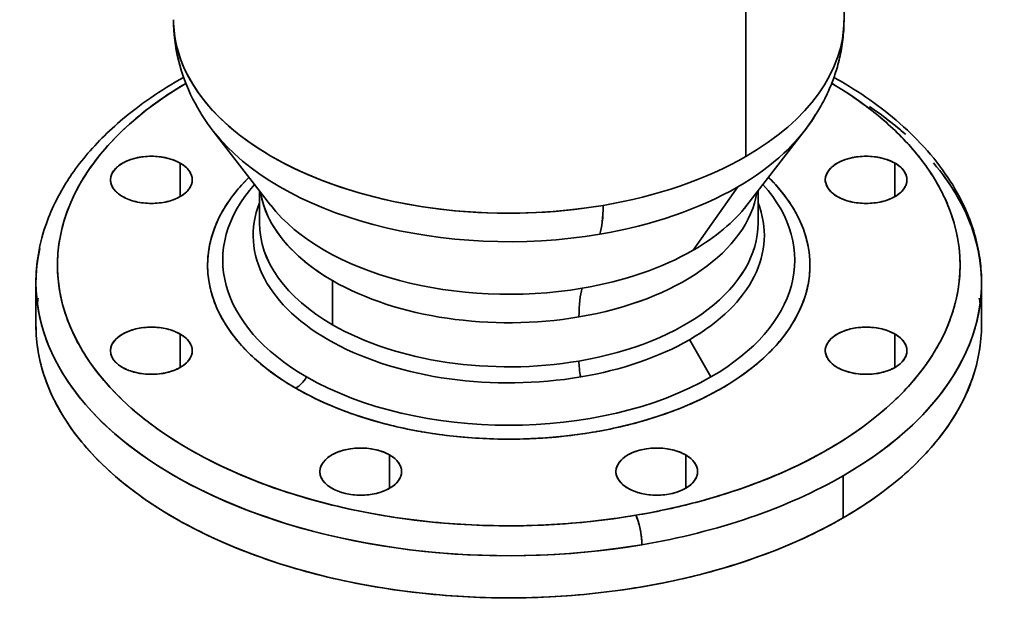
# Model space of a CAD drawing. Header units: inches. Extents: x 3928 to 5133, y 295 to 1597.
# Tile 10 of 12: x 4833 to 5062, y 1227 to 1366. Entities that reach past the tile are written whole.
import ezdxf

# ---------------------------------------------------------------- set-up
doc = ezdxf.new("R2010")
doc.units = ezdxf.units.IN
doc.header["$MEASUREMENT"] = 0

msp = doc.modelspace()

# ---------------------------------------------------------------- linework, layer by layer
at = {"color": 7, "lineweight": 35}
for p, q in [((5025.2, 1429.22), (5025.2, 1366.42)), ((5002.35, 1416.03), (5002.35, 1334.58)), ((5002.35, 1334.58), (5002.35, 1416.03)), ((4878.44, 1340.5), (4891.8, 1323.25)), ((5015.95, 1340.5), (5002.59, 1323.25))]:
    msp.add_line(p, q, dxfattribs=at)
at = {"color": 7, "lineweight": 35, "ltscale": 0.000305}
msp.add_line((4871.2, 1351.1), (4871.21, 1351.1), dxfattribs=at)
at = {"color": 7, "lineweight": 35, "ltscale": 0.193918}
for p, q in [((4870.76, 1325.27), (4870.76, 1333.03)), ((4870.76, 1333.03), (4870.76, 1325.27)), ((5037.06, 1325.27), (5037.06, 1333.03)), ((5037.06, 1333.03), (5037.06, 1325.27)), ((4870.76, 1285.5), (4870.76, 1293.26)), ((4870.76, 1293.26), (4870.76, 1285.5)), ((5037.06, 1285.5), (5037.06, 1293.26)), ((5037.06, 1293.26), (5037.06, 1285.5)), ((4919.47, 1257.38), (4919.47, 1265.14)), ((4919.47, 1265.14), (4919.47, 1257.38)), ((4988.36, 1257.38), (4988.36, 1265.14)), ((4988.36, 1265.14), (4988.36, 1257.38))]:
    msp.add_line(p, q, dxfattribs=at)
at = {"color": 7, "lineweight": 35, "ltscale": 0.187338}
msp.add_line((4889.2, 1326.61), (4889.2, 1319.12), dxfattribs=at)
at = {"color": 7, "lineweight": 35, "ltscale": 0.450072}
for p, q in [((4990.1, 1312.78), (5000.46, 1327.5)), ((5000.46, 1327.5), (4990.1, 1312.78))]:
    msp.add_line(p, q, dxfattribs=at)
at = {"color": 7, "lineweight": 35, "ltscale": 0.187271}
msp.add_line((5005.2, 1326.61), (5005.2, 1319.12), dxfattribs=at)
at = {"color": 7, "lineweight": 35, "ltscale": 0.244949}
for p, q in [((4837.2, 1305.18), (4837.2, 1295.39)), ((5057.2, 1305.18), (5057.2, 1295.38)), ((5024.98, 1260.27), (5024.98, 1250.48)), ((5024.98, 1250.48), (5024.98, 1260.27))]:
    msp.add_line(p, q, dxfattribs=at)
at = {"color": 7, "lineweight": 35, "ltscale": 0.256583}
msp.add_line((4906.18, 1295.44), (4906.18, 1305.7), dxfattribs=at)
msp.add_line((4906.18, 1295.44), (4906.18, 1305.7), dxfattribs=at)
at = {"color": 7, "lineweight": 35, "ltscale": 0.249999}
for p, q in [((4994.24, 1283.3), (4989.24, 1291.96)), ((4989.24, 1291.96), (4994.24, 1283.3))]:
    msp.add_line(p, q, dxfattribs=at)
at = {"color": 7, "lineweight": 35, "ltscale": 0.00024}
msp.add_line((4906.09, 1276.5), (4906.09, 1276.5), dxfattribs=at)
at = {"color": 7, "lineweight": 35}
for points in [[(5025.2, 1366.42), (5025.19, 1365.98), (5025.19, 1365.55), (5025.17, 1365.01), (5025.15, 1364.47), (5025.12, 1363.93), (5025.08, 1363.4), (5025.03, 1362.86), (5024.98, 1362.32), (5024.92, 1361.78), (5024.85, 1361.25), (5024.78, 1360.71), (5024.7, 1360.17), (5024.61, 1359.64), (5024.51, 1359.11), (5024.41, 1358.57), (5024.3, 1358.04), (5024.18, 1357.51), (5024.05, 1356.98), (5023.92, 1356.47), (5023.79, 1355.96), (5023.65, 1355.45), (5023.5, 1354.95), (5023.37, 1354.53), (5023.24, 1354.11), (5023.1, 1353.69), (5022.96, 1353.27), (5022.81, 1352.86), (5022.66, 1352.44), (5022.5, 1352.03), (5022.34, 1351.62), (5022.18, 1351.21), (5022.01, 1350.81), (5021.84, 1350.4), (5021.66, 1350), (5021.48, 1349.6), (5021.3, 1349.2), (5021.11, 1348.8), (5020.92, 1348.4), (5020.71, 1347.98), (5020.49, 1347.56), (5020.27, 1347.15), (5020.05, 1346.73), (5019.82, 1346.32), (5019.59, 1345.91), (5019.35, 1345.5), (5019.11, 1345.1), (5018.74, 1344.5), (5018.37, 1343.91), (5017.99, 1343.33), (5017.6, 1342.75), (5017.2, 1342.18), (5016.79, 1341.61), (5016.38, 1341.05), (5015.95, 1340.5)], [(4871.53, 1352.99), (4870.54, 1352.43), (4869.56, 1351.86), (4868.59, 1351.28), (4867.63, 1350.69), (4866.68, 1350.09), (4865.74, 1349.48), (4864.81, 1348.87), (4863.89, 1348.25), (4862.98, 1347.61), (4862.07, 1346.96), (4861.28, 1346.37), (4860.49, 1345.78), (4859.88, 1345.31), (4859.28, 1344.84), (4858.68, 1344.36), (4858.08, 1343.87), (4857.42, 1343.33), (4856.77, 1342.77), (4856.14, 1342.23), (4855.52, 1341.67), (4854.91, 1341.12), (4854.3, 1340.56), (4853.71, 1339.99), (4853.12, 1339.42), (4852.55, 1338.85), (4851.98, 1338.27), (4851.43, 1337.69), (4850.88, 1337.1), (4850.34, 1336.51), (4849.81, 1335.92), (4849.29, 1335.33), (4848.79, 1334.73), (4848.3, 1334.13), (4847.82, 1333.53), (4847.34, 1332.93), (4846.88, 1332.32), (4846.42, 1331.7), (4845.97, 1331.08), (4845.58, 1330.53), (4845.21, 1329.97), (4844.85, 1329.44), (4844.51, 1328.91), (4844.17, 1328.37), (4843.84, 1327.83), (4843.51, 1327.29), (4843.2, 1326.75), (4842.73, 1325.93), (4842.29, 1325.09), (4841.94, 1324.42), (4841.61, 1323.75), (4841.28, 1323.07), (4840.98, 1322.41), (4840.69, 1321.74), (4840.41, 1321.07), (4840.13, 1320.39), (4839.87, 1319.71), (4839.62, 1319.02), (4839.33, 1318.18), (4839.06, 1317.33), (4838.81, 1316.5), (4838.58, 1315.66), (4838.34, 1314.72), (4838.12, 1313.78), (4838.02, 1313.29), (4837.93, 1312.81), (4837.84, 1312.32), (4837.75, 1311.84), (4837.62, 1311), (4837.51, 1310.16), (4837.41, 1309.33), (4837.33, 1308.5), (4837.27, 1307.67), (4837.23, 1306.83), (4837.2, 1306.01), (4837.2, 1305.18)], [(5022.34, 1351.61), (5023.05, 1351.18), (5023.76, 1350.75), (5024.45, 1350.32), (5025.15, 1349.88), (5025.83, 1349.44), (5026.5, 1348.99), (5027.17, 1348.55), (5027.83, 1348.09), (5028.48, 1347.64), (5029.13, 1347.18), (5029.77, 1346.71), (5030.4, 1346.24)], [(5022.86, 1352.99), (5024.17, 1352.24), (5024.83, 1351.86), (5025.48, 1351.47), (5026.45, 1350.88), (5027.42, 1350.28), (5028.37, 1349.67), (5029.32, 1349.05), (5030.25, 1348.42), (5031.18, 1347.77), (5032.09, 1347.13), (5032.99, 1346.46), (5033.88, 1345.8), (5034.76, 1345.12), (5035.62, 1344.43), (5036.48, 1343.74), (5037.31, 1343.03), (5038.14, 1342.32), (5039.05, 1341.51), (5039.94, 1340.69), (5040.71, 1339.96), (5041.47, 1339.22), (5042.22, 1338.46), (5043.03, 1337.62), (5043.83, 1336.76), (5044.61, 1335.89), (5045.34, 1335.04), (5046.07, 1334.17), (5046.77, 1333.29), (5047.45, 1332.4), (5048.12, 1331.5), (5048.77, 1330.58), (5049.35, 1329.72), (5049.92, 1328.85), (5050.48, 1327.97), (5051.02, 1327.06), (5051.54, 1326.15), (5052.04, 1325.22), (5052.39, 1324.55), (5052.72, 1323.87), (5053.05, 1323.19), (5053.35, 1322.56), (5053.63, 1321.91), (5053.91, 1321.27), (5054.18, 1320.6), (5054.44, 1319.93), (5054.69, 1319.25), (5054.93, 1318.56), (5055.16, 1317.88), (5055.38, 1317.18), (5055.58, 1316.49), (5055.78, 1315.8), (5055.96, 1315.1), (5056.13, 1314.41), (5056.28, 1313.7), (5056.43, 1313), (5056.55, 1312.35), (5056.66, 1311.7), (5056.77, 1311.04), (5056.86, 1310.39), (5056.94, 1309.74), (5057.01, 1309.08), (5057.06, 1308.43), (5057.11, 1307.78), (5057.15, 1307.13), (5057.17, 1306.48), (5057.19, 1305.83), (5057.2, 1305.18)], [(5030.4, 1346.24), (5030.99, 1345.79), (5031.58, 1345.34), (5032.17, 1344.88), (5032.74, 1344.42), (5033.31, 1343.95), (5033.87, 1343.48), (5034.42, 1343.01), (5034.97, 1342.54), (5035.5, 1342.06), (5036.03, 1341.58), (5036.55, 1341.1), (5037.07, 1340.61), (5037.57, 1340.12)], [(5037.57, 1340.12), (5038.08, 1339.63), (5038.57, 1339.12), (5039.06, 1338.62), (5039.54, 1338.11), (5040.02, 1337.6), (5040.25, 1337.35), (5040.48, 1337.09), (5040.71, 1336.84), (5040.93, 1336.58), (5041.23, 1336.23), (5041.53, 1335.89), (5041.82, 1335.54), (5042.16, 1335.13), (5042.5, 1334.71), (5042.83, 1334.29), (5043.16, 1333.86), (5043.48, 1333.44)], [(5043.48, 1333.44), (5043.85, 1332.94), (5044.22, 1332.45), (5044.57, 1331.94), (5044.92, 1331.44), (5045.26, 1330.94), (5045.59, 1330.43), (5045.91, 1329.93), (5046.22, 1329.42), (5046.53, 1328.91), (5046.83, 1328.4), (5047.12, 1327.88), (5047.41, 1327.37), (5047.68, 1326.85), (5047.95, 1326.33)], [(5047.95, 1326.33), (5048.21, 1325.81), (5048.46, 1325.29), (5048.7, 1324.77), (5048.94, 1324.25), (5049.17, 1323.72), (5049.39, 1323.2), (5049.6, 1322.67), (5049.7, 1322.41), (5049.8, 1322.14), (5049.9, 1321.88), (5049.99, 1321.61), (5050.09, 1321.35), (5050.18, 1321.08), (5050.32, 1320.66), (5050.46, 1320.23), (5050.6, 1319.81), (5050.72, 1319.38), (5050.85, 1318.96)], [(5050.01, 1296.95), (5049.81, 1296.42), (5049.61, 1295.89), (5049.4, 1295.37), (5049.18, 1294.84), (5048.95, 1294.32), (5048.72, 1293.8), (5048.48, 1293.27), (5048.23, 1292.75), (5047.97, 1292.24), (5047.7, 1291.72), (5047.43, 1291.2), (5047.14, 1290.69), (5046.85, 1290.17)], [(5046.85, 1290.17), (5046.59, 1289.71), (5046.31, 1289.26), (5046.03, 1288.8), (5045.75, 1288.34), (5045.45, 1287.89), (5045.16, 1287.44), (5044.85, 1286.99), (5044.67, 1286.73), (5044.49, 1286.46), (5044.3, 1286.2), (5044.12, 1285.94), (5043.93, 1285.68), (5043.74, 1285.42), (5043.35, 1284.9), (5042.95, 1284.39), (5042.54, 1283.87)], [(5042.54, 1283.87), (5042.15, 1283.38), (5041.74, 1282.89), (5041.33, 1282.41), (5040.91, 1281.92), (5040.48, 1281.44), (5040.05, 1280.96), (5039.61, 1280.48), (5039.16, 1280.01), (5038.7, 1279.53), (5038.24, 1279.06), (5037.77, 1278.59), (5037.29, 1278.13)], [(4978.17, 1244.24), (4978.16, 1244.53), (4978.15, 1244.83), (4978.14, 1245.14), (4978.11, 1245.46), (4978.08, 1245.78), (4978.05, 1246.06), (4978.02, 1246.33), (4977.98, 1246.61), (4977.95, 1246.81), (4977.92, 1247.02), (4977.89, 1247.22), (4977.85, 1247.43), (4977.78, 1247.83), (4977.69, 1248.22), (4977.61, 1248.6), (4977.51, 1248.97), (4977.42, 1249.32), (4977.32, 1249.66), (4977.27, 1249.82), (4977.22, 1249.97), (4977.16, 1250.12), (4977.11, 1250.26), (4977.02, 1250.5), (4976.93, 1250.72), (4976.84, 1250.92), (4976.76, 1251.09)]]:
    msp.add_lwpolyline(points, dxfattribs=at)
for centre, radius, start, end in [((4918.59, 1272.8), 91.52, 120.5602, 124.5822), ((4911.66, 1282.75), 79.4, 124.5388, 130.1834), ((4903.75, 1292.08), 67.16, 130.1695, 136.4805), ((4987.26, 1280.96), 78.63, 48.3797, 52.9317), ((4896.16, 1299.27), 56.71, 136.4688, 143.5338), ((4862.43, 1324.12), 10.26, 110.8774, 119.7798), ((4863.38, 1321.67), 12.89, 103.3118, 110.9588), ((4863.89, 1319.6), 15.03, 96.4748, 103.3767), ((4864.04, 1318.4), 16.23, 89.9739, 96.5301), ((4864.05, 1318.4), 16.23, 83.4699, 90.0261), ((4864.21, 1319.6), 15.03, 76.6233, 83.5252), ((4864.71, 1321.67), 12.89, 69.0412, 76.6882), ((4865.67, 1324.12), 10.26, 60.2202, 69.1226), ((5028.72, 1324.12), 10.26, 110.8774, 119.7798), ((5029.68, 1321.67), 12.89, 103.3118, 110.9588), ((5030.19, 1319.6), 15.03, 96.4748, 103.3767), ((5030.34, 1318.4), 16.23, 89.9739, 96.5301), ((5030.35, 1318.4), 16.23, 83.4699, 90.0261), ((5030.5, 1319.6), 15.03, 76.6233, 83.5252), ((5031.01, 1321.67), 12.89, 69.0412, 76.6882), ((5031.97, 1324.12), 10.26, 60.2202, 69.1226), ((4889.36, 1304.29), 48.25, 143.5277, 151.3969), ((4858.5, 1328.89), 4, 143.8849, 160.5847), ((4859.71, 1328.02), 5.49, 130.3995, 143.9204), ((4861.12, 1326.37), 7.66, 119.6787, 130.5039), ((4866.97, 1326.37), 7.66, 49.4962, 60.3213), ((4868.39, 1328.02), 5.49, 36.0796, 49.6005), ((4869.59, 1328.89), 4, 19.4153, 36.1151), ((5024.8, 1328.89), 4, 143.8849, 160.5847), ((5026, 1328.02), 5.49, 130.3995, 143.9204), ((5027.42, 1326.37), 7.66, 119.6787, 130.5039), ((5033.27, 1326.37), 7.66, 49.4962, 60.3213), ((5034.69, 1328.02), 5.49, 36.0796, 49.6005), ((5035.89, 1328.89), 4, 19.4153, 36.1151), ((4857.81, 1329.14), 3.27, 160.7322, 179.8625), ((4857.81, 1329.16), 3.27, 180.1376, 199.2678), ((4870.28, 1329.14), 3.27, 0.1375, 19.2678), ((4870.28, 1329.16), 3.27, 340.7322, 359.8625), ((4916.2, 1299.81), 41.98, 134.5058, 137.1902), ((4978.2, 1299.81), 41.98, 42.8098, 45.4943), ((5024.11, 1329.14), 3.27, 160.7322, 179.8625), ((5024.11, 1329.16), 3.27, 180.1376, 199.2678), ((5036.58, 1329.14), 3.27, 0.1375, 19.2678), ((5036.58, 1329.16), 3.27, 340.7322, 359.8625), ((4883.76, 1307.35), 41.87, 151.4008, 160.0504), ((4858.5, 1329.41), 4, 199.4153, 216.1151), ((4859.71, 1330.28), 5.49, 216.0796, 229.6005), ((4868.39, 1330.28), 5.49, 310.3995, 323.9204), ((4869.59, 1329.41), 4, 323.8849, 340.5847), ((4912.69, 1302.97), 37.26, 137.0945, 144.2327), ((4981.7, 1302.97), 37.26, 35.7673, 42.9055), ((5024.8, 1329.41), 4, 199.4153, 216.1151), ((5026, 1330.28), 5.49, 216.0796, 229.6005), ((5034.69, 1330.28), 5.49, 310.3995, 323.9204), ((5035.89, 1329.41), 4, 323.8849, 340.5847), ((4861.12, 1331.92), 7.66, 229.4961, 240.3213), ((4862.43, 1334.18), 10.26, 240.2202, 249.1226), ((4863.38, 1336.62), 12.89, 249.0412, 256.6882), ((4864.71, 1336.62), 12.89, 283.3118, 290.9588), ((4865.67, 1334.18), 10.26, 290.8774, 299.7798), ((4866.97, 1331.92), 7.66, 299.6787, 310.5038), ((4908.21, 1306.19), 31.74, 144.2277, 152.1715), ((4986.18, 1306.19), 31.74, 27.8285, 35.7723), ((5027.42, 1331.92), 7.66, 229.4961, 240.3213), ((5028.72, 1334.18), 10.26, 240.2202, 249.1226), ((5029.68, 1336.62), 12.89, 249.0412, 256.6882), ((5031.01, 1336.62), 12.89, 283.3118, 290.9588), ((5031.97, 1334.18), 10.26, 290.8774, 299.7798), ((5033.27, 1331.92), 7.66, 299.6787, 310.5038), ((4863.89, 1338.7), 15.03, 256.6233, 263.5252), ((4864.04, 1339.9), 16.23, 263.4699, 270.0261), ((4864.05, 1339.9), 16.23, 269.9739, 276.5301), ((4864.21, 1338.7), 15.03, 276.4748, 283.3767), ((5030.19, 1338.7), 15.03, 256.6233, 263.5252), ((5030.34, 1339.9), 16.23, 263.4699, 270.0261), ((5030.35, 1339.9), 16.23, 269.9739, 276.5301), ((5030.5, 1338.7), 15.03, 276.4748, 283.3767), ((4879.75, 1308.82), 37.59, 160.0676, 169.3623), ((4904.57, 1308.12), 27.62, 152.1768, 160.8934), ((4989.82, 1308.12), 27.62, 19.1066, 27.8232), ((5016.15, 1309.16), 36.05, 3.7035, 15.7675), ((4877.57, 1309.24), 35.38, 169.3921, 179.0716), ((4902, 1309.02), 24.89, 160.9119, 170.2543), ((4992.39, 1309.02), 24.89, 9.7457, 19.0881), ((4900.67, 1309.26), 23.54, 170.2849, 179.9823), ((4993.73, 1309.26), 23.54, 0.0177, 9.7151), ((5017.1, 1309.26), 35.09, 351.5386, 3.6342), ((4877.38, 1309.27), 35.19, 179.1073, 188.8213), ((4900.67, 1309.27), 23.54, 180.0177, 189.7151), ((4993.73, 1309.27), 23.54, 350.2849, 359.9823), ((4879.2, 1309.57), 37.03, 188.8529, 198.2423), ((4902, 1309.51), 24.89, 189.7457, 199.0881), ((4992.39, 1309.51), 24.89, 340.9119, 350.2543), ((5014.99, 1309.61), 37.24, 340.1163, 351.4825), ((4874.71, 1295.3), 37.52, 170.3169, 172.3665), ((4904.57, 1310.41), 27.62, 199.1066, 207.8232), ((4989.82, 1310.41), 27.62, 332.1768, 340.8934), ((5019.69, 1295.3), 37.52, 7.6339, 9.6831), ((5019.65, 1295.29), 37.56, 7.6324, 9.6836), ((4882.89, 1310.8), 40.92, 198.2621, 207.0457), ((4908.21, 1312.34), 31.74, 207.8285, 215.7723), ((4986.18, 1312.34), 31.74, 324.2277, 332.1715), ((4874.15, 1295.39), 36.95, 180.0179, 189.7162), ((4863.38, 1281.9), 12.89, 103.3118, 110.9588), ((4863.89, 1279.83), 15.03, 96.4748, 103.3767), ((4864.04, 1278.63), 16.23, 89.9739, 96.5301), ((4864.05, 1278.63), 16.23, 83.4699, 90.0261), ((4864.21, 1279.83), 15.03, 76.6233, 83.5252), ((4864.71, 1281.9), 12.89, 69.0412, 76.6882), ((5029.68, 1281.9), 12.89, 103.3118, 110.9588), ((5030.19, 1279.83), 15.03, 96.4748, 103.3767), ((5030.34, 1278.63), 16.23, 89.9739, 96.5301), ((5030.35, 1278.63), 16.23, 83.4699, 90.0261), ((5030.5, 1279.83), 15.03, 76.6233, 83.5252), ((5031.01, 1281.9), 12.89, 69.0412, 76.6883), ((5020.24, 1295.39), 36.95, 350.2838, 359.9821), ((4888.21, 1313.53), 46.9, 207.0519, 215.0708), ((4859.71, 1288.25), 5.49, 130.3995, 143.9204), ((4861.12, 1286.6), 7.66, 119.6787, 130.5039), ((4862.43, 1284.35), 10.26, 110.8774, 119.7798), ((4865.67, 1284.35), 10.26, 60.2202, 69.1226), ((4866.97, 1286.6), 7.66, 49.4962, 60.3213), ((4868.39, 1288.25), 5.49, 36.0796, 49.6005), ((4912.69, 1315.56), 37.26, 215.7673, 222.9055), ((4981.7, 1315.56), 37.26, 317.0945, 324.2327), ((5026, 1288.25), 5.49, 130.3995, 143.9204), ((5027.42, 1286.6), 7.66, 119.6787, 130.5039), ((5028.72, 1284.35), 10.26, 110.8774, 119.7798), ((5031.97, 1284.35), 10.26, 60.2202, 69.1226), ((5033.27, 1286.6), 7.66, 49.4962, 60.3213), ((5034.69, 1288.25), 5.49, 36.0796, 49.6005), ((4857.81, 1289.37), 3.27, 160.7322, 179.8625), ((4858.5, 1289.12), 4, 143.8849, 160.5847), ((4869.59, 1289.12), 4, 19.4153, 36.1151), ((4870.28, 1289.37), 3.27, 0.1375, 19.2678), ((4917.72, 1320.22), 44.12, 222.8947, 229.2722), ((4976.67, 1320.22), 44.12, 310.7278, 317.1053), ((5024.11, 1289.37), 3.27, 160.7322, 179.8625), ((5024.8, 1289.12), 4, 143.8849, 160.5847), ((5035.89, 1289.12), 4, 19.4153, 36.1151), ((5036.58, 1289.37), 3.27, 0.1375, 19.2678), ((4876.24, 1295.77), 39.08, 189.7469, 199.0902), ((4857.81, 1289.39), 3.27, 180.1376, 199.2678), ((4858.5, 1289.64), 4, 199.4153, 216.1151), ((4869.59, 1289.64), 4, 323.8849, 340.5847), ((4870.28, 1289.39), 3.27, 340.7322, 359.8625), ((5024.11, 1289.39), 3.27, 180.1376, 199.2678), ((5024.8, 1289.64), 4, 199.4153, 216.1151), ((5035.89, 1289.64), 4, 323.8849, 340.5847), ((5036.58, 1289.39), 3.27, 340.7322, 359.8624), ((5018.15, 1295.77), 39.08, 340.9098, 350.2531), ((4894.83, 1318.16), 54.98, 215.0663, 222.2787), ((4859.71, 1290.51), 5.49, 216.0796, 229.6005), ((4861.12, 1292.15), 7.66, 229.4961, 240.3213), ((4862.43, 1294.41), 10.26, 240.2202, 249.1226), ((4865.67, 1294.41), 10.26, 290.8774, 299.7798), ((4866.97, 1292.15), 7.66, 299.6787, 310.5038), ((4868.39, 1290.51), 5.49, 310.3995, 323.9204), ((4922.99, 1326.32), 52.18, 229.2589, 234.9611), ((4971.4, 1326.32), 52.18, 305.0389, 310.7411), ((5026, 1290.51), 5.49, 216.0796, 229.6005), ((5027.42, 1292.15), 7.66, 229.4961, 240.3213), ((5028.72, 1294.41), 10.26, 240.2202, 249.1226), ((5031.97, 1294.41), 10.26, 290.8774, 299.7798), ((5033.27, 1292.15), 7.66, 299.6787, 310.5038), ((5034.69, 1290.51), 5.49, 310.3995, 323.9204), ((4880.28, 1297.19), 43.36, 199.1087, 207.8259), ((4863.38, 1296.85), 12.89, 249.0412, 256.6882), ((4863.89, 1298.93), 15.03, 256.6233, 263.5252), ((4864.04, 1300.13), 16.23, 263.4699, 270.0261), ((4864.05, 1300.13), 16.23, 269.9739, 276.5301), ((4864.21, 1298.93), 15.03, 276.4748, 283.3767), ((4864.71, 1296.85), 12.89, 283.3118, 290.9588), ((4928.19, 1333.72), 61.22, 234.9476, 240.0736), ((4966.2, 1333.72), 61.22, 299.9264, 305.0524), ((5029.68, 1296.85), 12.89, 249.0412, 256.6882), ((5030.19, 1298.93), 15.03, 256.6233, 263.5252), ((5030.34, 1300.13), 16.23, 263.4699, 270.0261), ((5030.35, 1300.13), 16.23, 269.9739, 276.5301), ((5030.5, 1298.93), 15.03, 276.4748, 283.3767), ((5031.01, 1296.85), 12.89, 283.3118, 290.9588), ((5014.12, 1297.19), 43.36, 332.1741, 340.8913), ((4902.3, 1324.95), 65.08, 222.2677, 228.7129), ((4933.04, 1342.11), 70.92, 240.0609, 244.708), ((4961.35, 1342.11), 70.92, 295.292, 299.9391), ((4886, 1300.21), 49.83, 207.8309, 215.7751), ((4910.18, 1333.89), 77, 228.6993, 234.4603), ((4937.31, 1351.11), 80.88, 244.6966, 248.9536), ((4957.08, 1351.11), 80.88, 291.0464, 295.3034), ((4987.3, 1330.14), 72.14, 307.5764, 313.8572), ((5008.39, 1300.21), 49.83, 324.2249, 332.1691), ((4940.84, 1360.23), 90.66, 248.9435, 252.8886), ((4953.55, 1360.23), 90.66, 287.1114, 291.0565), ((4943.54, 1368.94), 99.78, 252.8796, 256.5806), ((4945.4, 1376.69), 107.75, 256.5725, 260.0885), ((4948.99, 1376.69), 107.75, 279.9115, 283.4275), ((4950.86, 1368.94), 99.78, 283.4194, 287.1204), ((4979.26, 1340.53), 85.28, 302.2567, 307.6005), ((4893.03, 1305.27), 58.49, 215.7698, 222.9083), ((4918.01, 1344.8), 90.43, 234.4463, 239.6218), ((4946.52, 1383), 114.16, 260.0811, 263.4642), ((4947.04, 1387.46), 118.65, 263.4574, 266.7546), ((4947.35, 1387.46), 118.65, 273.2454, 276.5426), ((4947.87, 1383), 114.16, 276.5358, 279.9189), ((5001.36, 1305.27), 58.49, 317.0917, 324.2302), ((4947.19, 1389.76), 120.95, 266.7481, 270.0032), ((4947.2, 1389.76), 120.95, 269.9968, 273.2519), ((4971.94, 1352.08), 98.95, 297.6887, 302.2765), ((4900.92, 1312.59), 69.26, 222.8969, 229.2746), ((4925.34, 1357.27), 104.89, 239.6086, 244.2964), ((4909.83, 1258.48), 7.66, 119.6787, 130.5039), ((4911.13, 1256.23), 10.26, 110.8774, 119.7798), ((4912.09, 1253.78), 12.89, 103.3118, 110.9588), ((4912.6, 1251.7), 15.03, 96.4748, 103.3767), ((4912.75, 1250.51), 16.23, 89.9739, 96.5301), ((4912.76, 1250.51), 16.23, 83.4699, 90.0261), ((4912.91, 1251.7), 15.03, 76.6233, 83.5252), ((4913.42, 1253.78), 12.89, 69.0412, 76.6882), ((4914.37, 1256.23), 10.26, 60.2202, 69.1226), ((4915.68, 1258.48), 7.66, 49.4962, 60.3213), ((4978.71, 1258.48), 7.66, 119.6787, 130.5039), ((4980.02, 1256.23), 10.26, 110.8774, 119.7798), ((4980.97, 1253.78), 12.89, 103.3118, 110.9588), ((4981.48, 1251.7), 15.03, 96.4748, 103.3767), ((4981.63, 1250.51), 16.23, 89.9739, 96.5301), ((4981.64, 1250.51), 16.23, 83.4699, 90.0261), ((4981.8, 1251.7), 15.03, 76.6233, 83.5252), ((4982.31, 1253.78), 12.89, 69.0412, 76.6882), ((4983.26, 1256.23), 10.26, 60.2202, 69.1226), ((4984.56, 1258.48), 7.66, 49.4962, 60.3213), ((4993.47, 1312.59), 69.26, 310.7254, 317.1031), ((4931.83, 1370.7), 119.81, 244.2845, 248.5744), ((4906.52, 1261.25), 3.27, 160.7322, 179.8625), ((4907.21, 1261), 4, 143.8849, 160.5847), ((4908.41, 1260.12), 5.49, 130.3995, 143.9204), ((4917.1, 1260.12), 5.49, 36.0796, 49.6005), ((4918.3, 1261), 4, 19.4153, 36.1151), ((4918.99, 1261.25), 3.27, 0.1375, 19.2678), ((4975.4, 1261.25), 3.27, 160.7322, 179.8625), ((4976.09, 1261), 4, 143.8849, 160.5847), ((4977.3, 1260.12), 5.49, 130.3995, 143.9204), ((4985.98, 1260.12), 5.49, 36.0796, 49.6005), ((4987.18, 1261), 4, 19.4153, 36.1151), ((4987.87, 1261.25), 3.27, 0.1375, 19.2678), ((4965.61, 1364.07), 112.52, 293.7228, 297.7042), ((4909.19, 1322.17), 81.92, 229.2609, 234.9633), ((4906.52, 1261.27), 3.27, 180.1376, 199.2678), ((4907.21, 1261.52), 4, 199.4153, 216.1151), ((4918.3, 1261.52), 4, 323.8849, 340.5847), ((4918.99, 1261.27), 3.27, 340.7322, 359.8625), ((4975.4, 1261.27), 3.27, 180.1376, 199.2678), ((4976.09, 1261.52), 4, 199.4153, 216.1151), ((4987.18, 1261.52), 4, 323.8849, 340.5847), ((4987.87, 1261.27), 3.27, 340.7322, 359.8624), ((4960.39, 1375.89), 125.43, 290.2422, 293.7354), ((4985.2, 1322.17), 81.92, 305.0367, 310.7391), ((4937.23, 1384.38), 134.52, 248.5638, 252.535), ((4908.41, 1262.39), 5.49, 216.0796, 229.6005), ((4909.83, 1264.03), 7.66, 229.4961, 240.3213), ((4915.68, 1264.03), 7.66, 299.6787, 310.5038), ((4917.1, 1262.39), 5.49, 310.3995, 323.9204), ((4977.3, 1262.39), 5.49, 216.0796, 229.6005), ((4978.71, 1264.03), 7.66, 229.4961, 240.3213), ((4984.56, 1264.03), 7.66, 299.6787, 310.5038), ((4985.98, 1262.39), 5.49, 310.3995, 323.9204), ((4956.26, 1387.01), 137.29, 287.1533, 290.2509), ((4941.39, 1397.52), 148.3, 252.5256, 256.2467), ((4911.13, 1266.29), 10.26, 240.2202, 249.1226), ((4912.09, 1268.73), 12.89, 249.0412, 256.6882), ((4912.6, 1270.81), 15.03, 256.6233, 263.5252), ((4912.75, 1272), 16.23, 263.4699, 270.0261), ((4912.76, 1272), 16.23, 269.9739, 276.5301), ((4912.91, 1270.81), 15.03, 276.4748, 283.3767), ((4913.42, 1268.73), 12.89, 283.3118, 290.9588), ((4914.37, 1266.29), 10.26, 290.8774, 299.7798), ((4980.02, 1266.29), 10.26, 240.2202, 249.1226), ((4980.97, 1268.73), 12.89, 249.0412, 256.6882), ((4981.48, 1270.81), 15.03, 256.6233, 263.5252), ((4981.63, 1272), 16.23, 263.4699, 270.0261), ((4981.64, 1272), 16.23, 269.9739, 276.5301), ((4981.8, 1270.81), 15.03, 276.4748, 283.3767), ((4982.31, 1268.73), 12.89, 283.3118, 290.9588), ((4983.26, 1266.29), 10.26, 290.8774, 299.7798), ((4953.15, 1397.05), 147.81, 284.3859, 287.1598), ((4917.36, 1333.77), 96.1, 234.9493, 240.0754), ((4944.3, 1409.3), 160.44, 256.2383, 259.7693), ((4950.09, 1409.26), 160.4, 279.5712, 284.3607), ((4977.03, 1333.77), 96.1, 299.9246, 305.0507), ((4946.07, 1418.99), 170.29, 259.7616, 263.1551), ((4948.1, 1420.51), 171.82, 276.2266, 279.5999), ((4924.97, 1346.95), 111.33, 240.0623, 244.7095), ((4946.92, 1425.94), 177.29, 263.148, 266.4514), ((4947.18, 1429.71), 181.07, 266.4447, 269.702), ((4947.2, 1430.03), 181.39, 269.6953, 272.9488), ((4947.38, 1426.9), 178.25, 272.942, 276.2336), ((4969.42, 1346.95), 111.33, 295.2905, 299.9377), ((4931.68, 1361.08), 126.97, 244.6977, 248.9548), ((4962.71, 1361.08), 126.97, 291.0452, 295.3023), ((4937.22, 1375.4), 142.32, 248.9444, 252.8895), ((4957.18, 1375.4), 142.32, 287.1105, 291.0556), ((4941.45, 1389.06), 156.63, 252.8802, 256.5813), ((4952.94, 1389.06), 156.63, 283.4187, 287.1198), ((4944.38, 1401.23), 169.15, 256.573, 260.089), ((4950.01, 1401.23), 169.15, 279.911, 283.427), ((4946.13, 1411.14), 179.21, 260.0814, 263.4646), ((4946.96, 1418.13), 186.25, 263.4576, 266.7549), ((4947.43, 1418.13), 186.25, 273.2451, 276.5425), ((4948.26, 1411.14), 179.21, 276.5354, 279.9185), ((4947.18, 1421.75), 189.88, 266.7481, 270.0033), ((4947.21, 1421.75), 189.88, 269.9967, 273.2519)]:
    msp.add_arc(centre, radius, start, end, dxfattribs=at)
for centre, major_axis, ratio, start_param, end_param in [((4947.2, 1366.42), (78, 0), 0.57735, 3.141553, 4.997787), ((4947.2, 1366.42), (78, 0), 0.57735, 3.141593, 3.426991), ((4932.32, 1366.85), (63.11, 1.15), 0.789835, 3.127223, 3.507777), ((4947.2, 1366.42), (78, 0), 0.57735, 5.497787, 6.283145), ((4947.2, 1366.42), (78, 0), 0.57735, 5.497787, 6.283186), ((4947.2, 1309.26), (105, 0), 0.57735, 2.368334, 3.426991), ((4947.2, 1366.42), (78, 0), 0.57735, 3.426991, 4.997787), ((4947.2, 1309.26), (105, 0), 0.57735, 4.997787, 7.056444), ((4952.35, 1372.57), (82.8, 11.49), 0.696399, 3.377463, 3.521983), ((4947.2, 1305.18), (110, 0), 0.57735, 0.575361, 0.703092), ((4947.2, 1358.25), (75.32, 0), 0.57735, 5.497787, 5.958432), ((4947.2, 1358.25), (75.32, 0), 0.57735, 5.497787, 5.95834), ((4947.2, 1358.25), (75.32, 0), 0.57735, 3.562151, 4.997787), ((4947.2, 1358.25), (75.32, 0), 0.57735, 3.562153, 4.997787), ((4864.05, 1329.15), (9.5, 0), 0.57735, 0.785398, 3.926991), ((4947.2, 1366.42), (78, 0), 0.57735, 4.997787, 5.497787), ((4947.2, 1366.42), (78, 0), 0.57735, 4.997787, 5.497787), ((5030.35, 1329.15), (9.5, 0), 0.57735, 0.785398, 3.926991), ((4864.05, 1329.15), (9.5, 0), 0.57735, 3.926991, 7.068583), ((5030.35, 1329.15), (9.5, 0), 0.57735, 3.926991, 7.068583), ((4947.2, 1305.18), (110, 0), 0.57735, 0.329055, 0.45551), ((4947.2, 1309.26), (70.07, 0), 0.57735, 2.61073, 3.926991), ((4947.2, 1309.26), (70.07, 0), 0.57735, 3.926991, 6.814056), ((4947.2, 1305.18), (110, 0), 0.57735, 0.20737, 0.406342), ((4947.2, 1310.46), (66.54, 0), 0.57735, 2.66531, 3.926991), ((4947.2, 1310.46), (66.54, 0), 0.57735, 2.66533, 3.926991), ((4947.2, 1358.25), (75.32, 0), 0.57735, 4.997787, 5.497787), ((4947.2, 1358.25), (75.32, 0), 0.57735, 4.997787, 5.497787), ((4947.2, 1310.46), (66.54, 0), 0.57735, 5.497787, 6.759466), ((4947.2, 1310.46), (66.54, 0), 0.57735, 5.497787, 6.759468), ((4947.2, 1329.38), (58, 0), 0.57735, 3.23402, 3.426991), ((4947.2, 1329.38), (58, 0), 0.57735, 3.233994, 3.926991), ((4947.2, 1329.38), (58, 0), 0.57735, 4.997787, 6.190756), ((4947.2, 1329.38), (58, 0), 0.57735, 4.997787, 6.190784), ((4947.2, 1316.23), (59.46, 0), 0.57735, 2.919255, 4.997787), ((4947.2, 1316.23), (59.46, 0), 0.57735, 2.919237, 4.997787), ((4947.2, 1337.55), (60.68, 0), 0.57735, 3.562151, 4.997787), ((4947.2, 1337.55), (60.68, 0), 0.57735, 3.562168, 4.997787), ((4963.53, 1334.27), (3.33, -19.7), 0.229903, 0.41231, 0.936261), ((4963.53, 1334.29), (3.34, -19.72), 0.229876, 0.412123, 0.935722), ((4947.2, 1316.23), (59.46, 0), 0.57735, 5.497787, 6.505518), ((4947.2, 1316.23), (59.46, 0), 0.57735, 5.497787, 6.505527), ((4947.2, 1337.55), (60.68, 0), 0.57735, 5.497787, 5.86265), ((4947.2, 1337.55), (60.68, 0), 0.57735, 5.497787, 5.862626), ((4947.2, 1329.38), (58, 0), 0.57735, 3.426991, 3.926991), ((4947.2, 1319.12), (58, 0), 0.57735, 3.141633, 3.926991), ((4947.2, 1319.12), (58, 0), 0.57735, 3.141558, 3.926991), ((4947.2, 1319.12), (58, 0), 0.57735, 4.997787, 6.283225), ((4947.2, 1319.12), (58, 0), 0.57735, 4.997787, 6.283151), ((4947.2, 1305.18), (110, 0), 0.57735, 5.497787, 6.490617), ((4947.2, 1305.18), (110, 0), 0.57735, 5.497787, 6.441168), ((4947.2, 1305.18), (110, 0), 0.57735, 3.01578, 4.997787), ((4947.2, 1305.18), (110, 0), 0.57735, 3.01578, 3.426991), ((4947.2, 1337.55), (60.68, 0), 0.57735, 4.997787, 5.497787), ((4947.2, 1337.55), (60.68, 0), 0.57735, 4.997787, 5.497787), ((4947.2, 1329.38), (58, 0), 0.57735, 3.926991, 4.997787), ((4947.2, 1329.38), (58, 0), 0.57735, 3.926991, 4.997787), ((4969.16, 1286.17), (3.34, -19.72), 0.229876, 3.553716, 4.077315), ((4969.15, 1286.2), (3.33, -19.69), 0.229937, 3.554024, 4.078118), ((4947.2, 1295.38), (110, 0), 0.57735, 3.141553, 5.497787), ((4864.05, 1289.38), (9.5, 0), 0.57735, 0.785398, 3.926991), ((4947.2, 1319.12), (58, 0), 0.57735, 3.926991, 4.997787), ((4947.2, 1319.12), (58, 0), 0.57735, 3.926991, 4.997787), ((5030.35, 1289.38), (9.5, 0), 0.57735, 0.785398, 3.926991), ((4947.2, 1295.38), (110, 0), 0.57735, 5.497787, 6.283145), ((4947.2, 1309.26), (105, 0), 0.57735, 3.426991, 4.997787), ((4864.05, 1289.38), (9.5, 0), 0.57735, 3.926991, 7.068583), ((5030.35, 1289.38), (9.5, 0), 0.57735, 3.926991, 7.068583), ((4947.2, 1316.23), (59.46, 0), 0.57735, 4.997787, 5.497787), ((4947.2, 1316.23), (59.46, 0), 0.57735, 4.997787, 5.497787), ((4947.2, 1305.18), (110, 0), 0.57735, 3.426991, 4.997787), ((4964.93, 1284.22), (0.84, -4.93), 0.229876, 4.077315, 4.862713), ((4964.93, 1284.22), (0.84, -4.93), 0.229876, 4.077315, 4.862713), ((4897.65, 1284.74), (-2.5, -4.33), 0.57735, 0.785398, 1.570796), ((4897.65, 1284.74), (-2.5, -4.33), 0.57735, 0.785398, 1.570796), ((4947.2, 1310.46), (66.54, 0), 0.57735, 3.926991, 5.497787), ((4947.2, 1310.46), (66.54, 0), 0.57735, 3.926991, 5.497787), ((4912.75, 1261.26), (9.5, 0), 0.57735, 0.785398, 3.926991), ((4981.64, 1261.26), (9.5, 0), 0.57735, 0.785398, 3.926991), ((4912.75, 1261.26), (9.5, 0), 0.57735, 3.926991, 7.068583), ((4981.64, 1261.26), (9.5, 0), 0.57735, 3.926991, 7.068583), ((4947.2, 1305.18), (110, 0), 0.57735, 4.997787, 5.497787), ((4947.2, 1305.18), (110, 0), 0.57735, 4.997787, 5.497787), ((4976.76, 1247.01), (0.84, -4.93), 0.229876, 0.935722, 2.506518)]:
    msp.add_ellipse(centre, major_axis=major_axis, ratio=ratio, start_param=start_param, end_param=end_param, dxfattribs=at)

doc.saveas('drawing.dxf')
